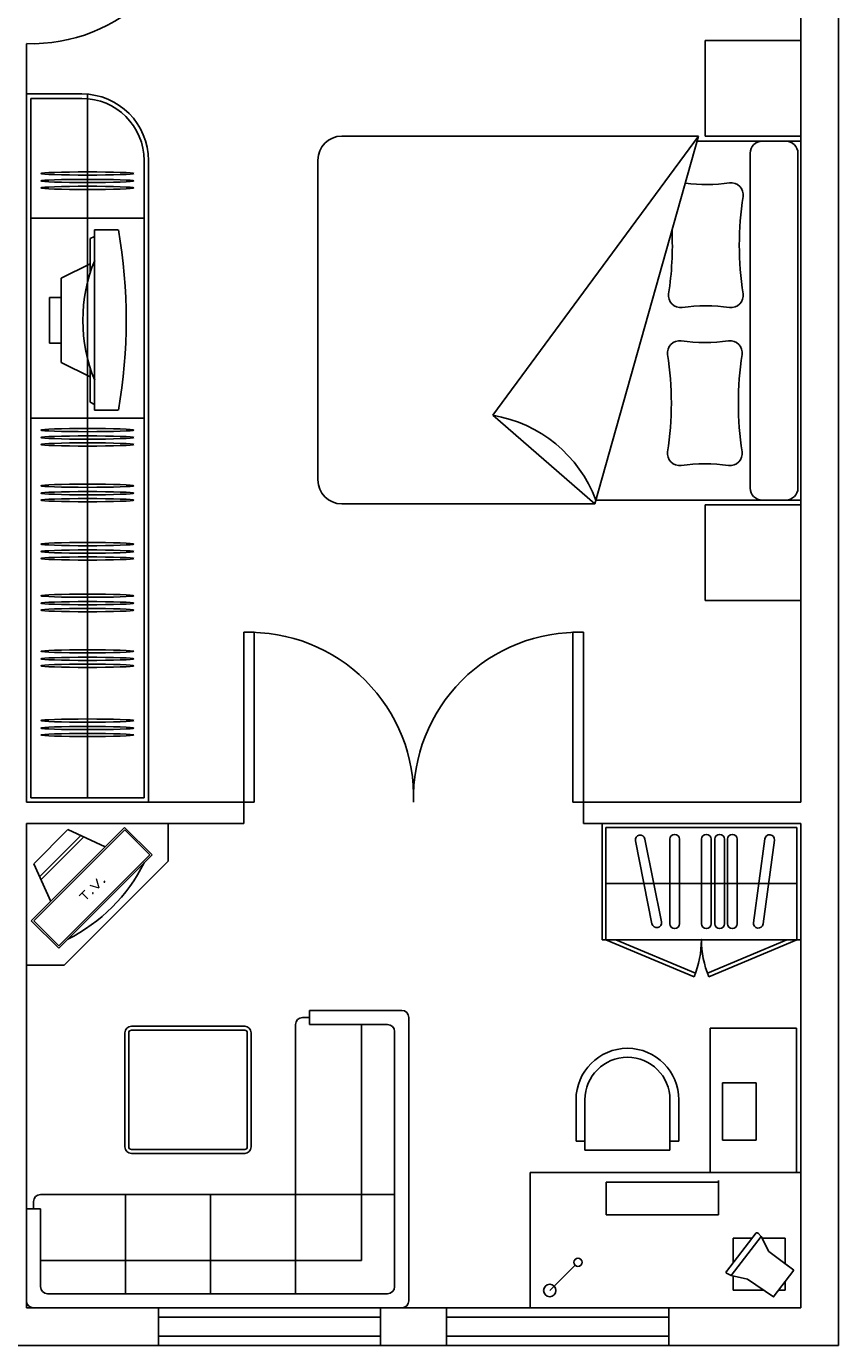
# Model space of a CAD drawing. Header units: inches. Extents: x -423 to 144, y -354 to 198.
# Tile 3 of 4: x -28 to 144, y -354 to -74. Entities that reach past the tile are written whole.
import ezdxf
from ezdxf.enums import TextEntityAlignment as Align

# ---------------------------------------------------------------- set-up
doc = ezdxf.new("R2010")
doc.units = ezdxf.units.IN
doc.header["$LTSCALE"] = 5
doc.header["$MEASUREMENT"] = 0
doc.layers.add('Additives', color=5, linetype='Continuous')
doc.layers.add('Floor Plan', color=1, linetype='Continuous')
doc.styles.add('COMPLEX', font='COMPLEX')

msp = doc.modelspace()

# ---------------------------------------------------------------- linework, layer by layer
at = {"layer": 'Additives', "color": 7}
for p, q in [((135.67, -77.49), (115.41, -77.49)), ((115.41, -77.49), (115.41, -97.75)), ((135.67, -97.75), (135.67, -77.49)), ((-28.38, -238.79), (-28.38, -88.79)), ((-28.38, -88.79), (-16.62, -88.79)), ((-15.44, -88.79), (-15.44, -237.85)), ((-27.44, -89.73), (-16.62, -89.73)), ((-27.44, -237.85), (-27.44, -89.73)), ((114.02, -97.73), (38.43, -97.73)), ((114.02, -97.75), (70.43, -156.84)), ((92.01, -175.59), (114.02, -97.75)), ((114.02, -97.75), (114.02, -97.73)), ((115.41, -97.75), (135.67, -97.75)), ((135.67, -98.78), (113.71, -98.78)), ((132.52, -98.78), (127.46, -98.78)), ((135.67, -174.78), (135.67, -98.78)), ((-3.44, -102.91), (-3.44, -237.85)), ((-2.5, -102.91), (-2.5, -238.79)), ((33.37, -102.79), (33.37, -170.52)), ((124.92, -101.32), (124.92, -172.25)), ((135.06, -172.25), (135.06, -101.32)), ((-3.44, -115.07), (-27.44, -115.07)), ((-14.85, -119.4), (-13.92, -118.94)), ((-14.85, -119.4), (-14.85, -126.61)), ((-13.92, -117.57), (-13.92, -155.74)), ((-13.92, -117.57), (-8.91, -117.57)), ((-20.99, -127.8), (-14.85, -124.78)), ((-20.99, -127.8), (-20.99, -145.68)), ((-23.49, -131.92), (-23.49, -141.56)), ((-20.99, -131.92), (-23.49, -131.92)), ((-20.98, -141.56), (-23.49, -141.56)), ((-20.99, -145.68), (-14.85, -148.7)), ((-14.85, -146.87), (-14.85, -154.08)), ((-14.85, -154.08), (-13.92, -154.54)), ((-13.92, -155.74), (-8.91, -155.74)), ((-3.44, -157.43), (-27.44, -157.43)), ((70.43, -156.84), (92.01, -175.59)), ((38.43, -175.59), (92.01, -175.59)), ((92.25, -174.78), (135.67, -174.78)), ((115.41, -196.08), (115.41, -175.82)), ((115.41, -175.82), (135.67, -175.82)), ((127.46, -174.78), (132.52, -174.78)), ((135.67, -175.82), (135.67, -196.08)), ((135.67, -196.08), (115.41, -196.08)), ((-28.38, -238.79), (-2.5, -238.79)), ((-3.44, -237.85), (-27.44, -237.85)), ((1.62, -243.29), (-28.38, -243.29)), ((-28.38, -243.29), (-28.38, -273.29)), ((-27.35, -263.93), (-7.57, -244.15)), ((-26.84, -251.81), (-19.59, -244.56)), ((-26.79, -263.9), (-7.54, -244.65)), ((-25.59, -254.58), (-16.82, -245.81)), ((-19.59, -244.56), (-11.72, -248.22)), ((-7.57, -244.15), (-1.76, -249.95)), ((-7.54, -244.65), (-2.26, -249.92)), ((1.62, -251.29), (1.62, -243.29)), ((-25.3, -255.21), (-16.19, -246.1)), ((-1.76, -249.95), (-21.54, -269.73)), ((-2.26, -249.92), (-21.51, -269.17)), ((-20.38, -273.29), (1.62, -251.29)), ((-23.18, -259.78), (-26.84, -251.81)), ((-21.54, -269.73), (-27.35, -263.93)), ((-21.51, -269.17), (-26.79, -263.9)), ((-28.38, -273.29), (-20.38, -273.29)), ((30.12, -284.37), (31.62, -284.37)), ((51.12, -282.87), (31.62, -282.87)), ((31.62, -282.87), (31.62, -285.87)), ((52.62, -344.37), (52.62, -284.37)), ((-7.52, -311.78), (-7.52, -287.62)), ((-6.69, -311.78), (-6.69, -287.62)), ((-6.14, -286.25), (17.86, -286.25)), ((-6.14, -287.07), (17.86, -287.07)), ((18.41, -287.62), (18.41, -311.78)), ((19.23, -287.62), (19.23, -311.78)), ((28.62, -342.87), (28.62, -285.87)), ((31.62, -285.87), (48.12, -285.87)), ((42.6, -335.85), (42.6, -285.87)), ((49.62, -287.37), (49.62, -341.37)), ((116.49, -286.64), (116.49, -317.19)), ((134.75, -286.64), (116.49, -286.64)), ((134.75, -317.19), (134.75, -286.64)), ((119.1, -310.33), (119.1, -298.25)), ((119.1, -298.25), (126.21, -298.25)), ((126.21, -298.25), (126.21, -310.33)), ((88.05, -301.8), (88.05, -310.56)), ((89.94, -301.8), (89.94, -312.46)), ((107.94, -301.8), (107.94, -312.46)), ((109.83, -301.8), (109.83, -310.56)), ((17.86, -312.33), (-6.14, -312.33)), ((88.05, -310.56), (89.94, -310.56)), ((89.94, -310.56), (88.05, -310.56)), ((107.94, -312.46), (89.94, -312.46)), ((107.94, -310.56), (109.83, -310.56)), ((126.21, -310.33), (119.1, -310.33)), ((17.86, -313.15), (-6.14, -313.15)), ((135.67, -317.19), (78.3, -317.19)), ((78.3, -345.87), (78.3, -317.19)), ((135.67, -345.87), (135.67, -317.19)), ((118.09, -319.26), (94.43, -319.26)), ((94.43, -319.26), (94.43, -326.14)), ((118.22, -326.14), (118.22, -318.87)), ((-26.88, -323.37), (-26.88, -324.87)), ((49.62, -321.87), (-25.38, -321.87)), ((-7.38, -342.87), (-7.38, -321.87)), ((10.62, -342.87), (10.62, -321.87)), ((-25.38, -324.87), (-28.38, -324.87)), ((-28.38, -324.87), (-28.38, -344.37)), ((-25.38, -341.37), (-25.38, -324.87)), ((94.43, -326.14), (118.22, -326.14)), ((119.91, -338.14), (126.2, -330.01)), ((120.9, -339.02), (127.29, -330.77)), ((121.31, -336.33), (121.31, -331.09)), ((125.36, -331.09), (121.31, -331.09)), ((127.29, -330.77), (126.6, -330.05)), ((128.87, -333.95), (127.29, -330.77)), ((132.34, -331.09), (127.45, -331.09)), ((132.34, -336.53), (132.34, -331.09)), ((133.13, -337.09), (128.87, -333.95)), ((-25.38, -335.85), (42.6, -335.85)), ((82.48, -342.21), (87.84, -336.85)), ((129.83, -343.58), (134.18, -337.9)), ((134.18, -337.9), (130.88, -335.44)), ((120.9, -339.02), (119.95, -338.54)), ((120.9, -339.02), (124.37, -339.82)), ((121.31, -342.13), (121.31, -339.11)), ((129.88, -343.51), (124.37, -339.82)), ((132.34, -342.13), (132.34, -340.3)), ((48.12, -342.87), (-23.88, -342.87)), ((127.82, -342.13), (121.31, -342.13)), ((132.34, -342.13), (130.94, -342.13)), ((-26.88, -345.87), (51.12, -345.87)), ((135.67, -345.87), (78.3, -345.87))]:
    msp.add_line(p, q, dxfattribs=at)
at = {"layer": 'Additives', "color": 7, "linetype": 'Continuous'}
for p, q in [((93.55, -267.92), (93.55, -243.31)), ((93.55, -243.31), (135.67, -243.31)), ((134.85, -244.13), (94.37, -244.13)), ((94.37, -267.92), (94.37, -244.13)), ((134.85, -267.92), (134.85, -244.13)), ((135.67, -267.92), (135.67, -243.31)), ((100.63, -246.99), (104.14, -264.53)), ((102.65, -246.58), (106.15, -264.13)), ((107.9, -246.62), (107.9, -264.52)), ((109.95, -246.62), (109.95, -264.52)), ((114.64, -246.62), (114.64, -264.52)), ((116.69, -246.62), (116.69, -264.52)), ((117.43, -246.62), (117.43, -264.52)), ((119.48, -246.62), (119.48, -264.52)), ((120.15, -246.62), (120.15, -264.52)), ((122.21, -246.62), (122.21, -264.52)), ((128.04, -246.56), (125.64, -264.3)), ((130.07, -246.84), (127.68, -264.57)), ((94.37, -256.03), (134.85, -256.03)), ((94.37, -267.92), (93.55, -267.92)), ((135.4, -267.92), (94.37, -267.92)), ((94.37, -267.92), (113.04, -275.74)), ((96.5, -267.92), (113.35, -274.97)), ((132.73, -267.92), (115.88, -274.97)), ((134.85, -267.92), (116.18, -275.74)), ((135.67, -267.92), (135.4, -267.92))]:
    msp.add_line(p, q, dxfattribs=at)
at = {"layer": 'Additives', "color": 7}
for centre, radius in [((88.46, -336.23), 0.883), ((82.48, -342.21), 1.32)]:
    msp.add_circle(centre, radius, dxfattribs=at)
for centre, radius, start, end in [((-16.62, -102.91), 14.12, 0, 90), ((-16.62, -102.91), 13.18, 0, 90), ((38.43, -102.79), 5.07, 90, 180), ((127.46, -101.32), 2.53, 90, 180), ((132.52, -101.32), 2.53, 0, 90), ((115.54, -72.08), 35.89, 263.0603, 278.042), ((120.92, -110.13), 2.53, 351.2299, 98.042), ((190.13, -120.81), 67.49, 171.2299, 188.7701), ((40.96, -120.81), 67.49, 351.2299, 2.6369), ((110.17, -131.48), 2.53, 171.2299, 278.042), ((120.92, -131.48), 2.53, 261.958, 8.7701), ((115.54, -169.53), 35.89, 81.958, 98.042), ((109.96, -143.6), 2.53, 81.958, 188.7701), ((115.34, -105.55), 35.89, 261.958, 278.042), ((120.71, -143.6), 2.53, 351.2299, 98.042), ((40.75, -154.28), 67.49, 351.2299, 8.7701), ((189.92, -154.28), 67.49, 171.2299, 188.7701), ((65.78, -184.74), 28.28, 20.6076, 80.5328), ((109.96, -164.95), 2.53, 171.2299, 278.042), ((120.71, -164.95), 2.53, 261.958, 8.7701), ((115.34, -203), 35.89, 81.958, 98.042), ((38.43, -170.52), 5.07, 180, 270), ((127.46, -172.25), 2.53, 180, 270), ((132.52, -172.25), 2.53, 270, 360), ((-36.03, -235.22), 36.49, 296.7151, 333.287), ((30.12, -285.87), 1.5, 90, 180), ((51.12, -284.37), 1.5, 0, 90), ((-6.14, -287.62), 1.37, 90, 180), ((-6.14, -287.62), 0.55, 90, 180), ((17.86, -287.62), 1.37, 0, 90), ((17.86, -287.62), 0.55, 0, 90), ((48.12, -287.37), 1.5, 360, 90), ((98.94, -301.8), 10.89, 0, 180), ((98.94, -301.8), 9, 0, 180), ((-6.14, -311.78), 1.37, 180, 270), ((-6.14, -311.78), 0.55, 180, 270), ((17.86, -311.78), 0.55, 270, 360), ((17.86, -311.78), 1.37, 270, 360), ((-25.38, -323.37), 1.5, 90, 180), ((126.39, -330.29), 0.33, 31.3303, 124.8431), ((120.1, -338.32), 0.264, 134.7879, 249.6095), ((-23.88, -341.37), 1.5, 180, 270), ((48.12, -341.37), 1.5, 270, 360), ((-26.88, -344.37), 1.5, 180, 270), ((51.12, -344.37), 1.5, 270, 360)]:
    msp.add_arc(centre, radius, start, end, dxfattribs=at)
at = {"layer": 'Additives', "color": 7, "linetype": 'Continuous'}
for centre, radius, start, end in [((101.64, -246.78), 1.03, 11.3007, 191.3007), ((108.93, -246.62), 1.03, 0, 180), ((115.66, -246.62), 1.03, 0, 180), ((118.46, -246.62), 1.03, 0, 180), ((121.18, -246.62), 1.03, 0, 180), ((129.05, -246.7), 1.03, 352.3103, 172.3103), ((105.15, -264.33), 1.03, 191.3007, 11.3007), ((108.93, -264.52), 1.03, 180, 0), ((115.66, -264.52), 1.03, 180, 0), ((118.46, -264.52), 1.03, 180, 0), ((121.18, -264.52), 1.03, 180, 0), ((126.66, -264.43), 1.03, 172.3103, 352.3103), ((94.37, -267.92), 20.24, 337.2956, 0), ((134.85, -267.92), 20.24, 180, 202.7044)]:
    msp.add_arc(centre, radius, start, end, dxfattribs=at)
at = {"layer": 'Additives', "color": 7}
for centre in [(-15.44, -105.63), (-15.44, -107.21), (-15.44, -108.68), (-15.44, -159.97), (-15.44, -161.55), (-15.44, -163.02), (-15.44, -171.76), (-15.44, -173.34), (-15.44, -174.81), (-15.44, -184.12), (-15.44, -185.7), (-15.44, -187.17), (-15.44, -195.05), (-15.44, -196.63), (-15.44, -198.1), (-15.44, -206.83), (-15.44, -208.42), (-15.44, -209.89), (-15.44, -221.5), (-15.44, -223.08), (-15.44, -224.55)]:
    msp.add_ellipse(centre, major_axis=(9.84, 0), ratio=0.034448, dxfattribs=at)
for centre, major_axis, start_param, end_param in [((-74.22, -136.66), (0, -86.12), 1.347292, 1.7943), ((4.33, -136.74), (0, -26.66), 4.216526, 5.208252)]:
    msp.add_ellipse(centre, major_axis=major_axis, ratio=0.777778, start_param=start_param, end_param=end_param, dxfattribs=at)
at = {"layer": 'Additives', "color": 7, "linetype": 'Continuous'}
for p in [(114.61, -267.92), (134.85, -267.92)]:
    msp.add_point(p, dxfattribs=at)
at = {"layer": 'Floor Plan', "color": 7}
for p, q in [((143.67, -353.87), (143.67, 127.12)), ((135.67, -238.81), (135.67, -34.76)), ((-28.38, -238.79), (-28.38, -78.14)), ((17.65, -238.8), (17.65, -202.8)), ((17.65, -202.8), (19.9, -202.8)), ((19.9, -202.8), (19.9, -238.8)), ((89.65, -202.8), (87.4, -202.8)), ((87.4, -202.8), (87.4, -238.8)), ((89.65, -238.8), (89.65, -202.8)), ((-28.38, -238.79), (17.65, -238.8)), ((17.65, -243.3), (17.65, -238.8)), ((19.9, -238.8), (17.65, -238.8)), ((87.4, -238.8), (89.65, -238.8)), ((89.65, -243.3), (89.65, -238.8)), ((89.65, -238.8), (135.67, -238.81)), ((-28.38, -345.87), (-28.38, -243.29)), ((-28.38, -243.29), (17.65, -243.3)), ((89.65, -243.3), (135.67, -243.31)), ((135.67, -345.87), (135.67, -243.31)), ((-28.38, -345.87), (135.67, -345.87)), ((-0.39, -345.87), (46.64, -345.87)), ((-0.39, -353.87), (-0.39, -345.87)), ((46.64, -353.87), (46.64, -345.87)), ((60.64, -353.87), (60.64, -345.87)), ((60.64, -345.87), (107.68, -345.87)), ((107.68, -353.87), (107.68, -345.87)), ((-0.39, -347.87), (46.64, -347.87)), ((60.64, -347.87), (107.68, -347.87)), ((-0.39, -351.87), (46.64, -351.87)), ((60.64, -351.87), (107.68, -351.87)), ((-36.38, -353.87), (143.67, -353.87)), ((-0.39, -353.87), (46.64, -353.87)), ((60.64, -353.87), (107.68, -353.87))]:
    msp.add_line(p, q, dxfattribs=at)
for centre, start, end in [((-27.26, -43.26), 268.1524, 1.8476), ((18.77, -237.68), 358.1524, 91.8476), ((88.52, -237.68), 88.1524, 181.8476)]:
    msp.add_arc(centre, 34.89, start, end, dxfattribs=at)

# ---------------------------------------------------------------- texts
at = {"layer": 'Additives', "color": 7, "style": 'COMPLEX', "width": 1.504743}
msp.add_text('T.V.', height=1.784, rotation=45, dxfattribs=at).set_placement((-16.06, -259.95), (-11.36, -255.25), align=Align.FIT)

doc.saveas('drawing.dxf')
